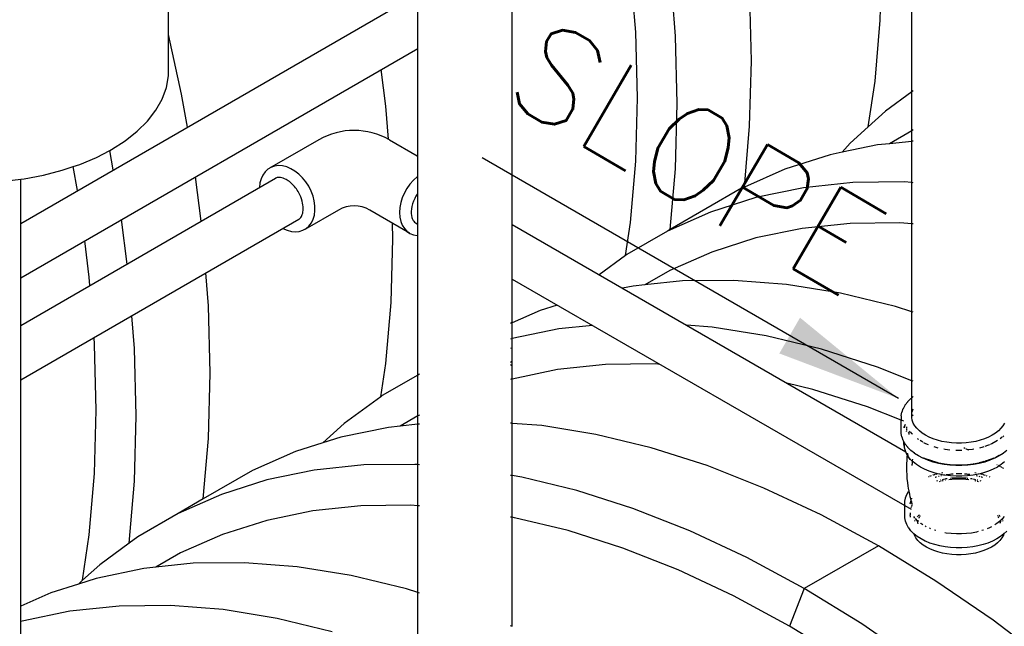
# Model space of a CAD drawing. Extents: x -17300 to -11339, y 1971 to 5059.
# Tile 41 of 81: x -13593 to -13500, y 2989 to 3047. Entities that reach past the tile are written whole.
import ezdxf

# ---------------------------------------------------------------- set-up
doc = ezdxf.new("R2010")
doc.units = 0
doc.header["$MEASUREMENT"] = 0
doc.layers.get('0').update_dxf_attribs({"linetype": 'CONTINUOUS'})
for name, color, linetype in [('PIPING-VENT-ISO', 3, 'CONTINUOUS'), ('TANK-SLOPE', 2, 'CONTINUOUS'), ('TEXT', 3, 'CONTINUOUS')]:
    doc.layers.add(name, color=color, linetype=linetype)
doc.styles.add('SIMPLEX', font='simplex')
doc.dimstyles.new('DIM96', dxfattribs={"dimscale": 96, "dimtxt": 0.125, "dimasz": 0.125, "dimexe": 0.0625, "dimexo": 0.0625, "dimgap": 0.0625, "dimtad": 1, "dimdec": 4, "dimzin": 3, "dimdsep": 46, "dimlunit": 4, "dimtxsty": 'SIMPLEX', "dimcen": 0, "dimdle": 0.0625, "dimclrd": 3, "dimclre": 3, "dimclrt": 3, "dimadec": 0, "dimazin": 0, "dimtfac": 1, "dimtdec": 4, "dimtmove": 2, "dimatfit": 3, "dimfxl": 1, "dimfrac": 2, "dimtolj": 1, "dimtzin": 0, "dimarcsym": 0})

# ---------------------------------------------------------------- blocks, each defined once
blk = doc.blocks.new('5-6 TANKS')
for p, q in [((79.353, 2.141), (79.353, 15.907)), ((43.9, 4.871), (43.9, 9.87)), ((55.797, 4.173), (55.797, 8.8)), ((60.291, -8.877), (60.291, 8.8)), ((77.85, 5.568), (77.934, 8.596)), ((66.183, 4.984), (65.932, 8.193)), ((68.081, 4.792), (67.823, 8.091)), ((71.702, 3.621), (71.616, 6.833)), ((77.599, 2.649), (77.85, 5.568)), ((44.523, 2.037), (43.9, 4.871)), ((43.9, 2.906), (43.9, 4.871)), ((66.266, 1.86), (66.183, 4.984)), ((68.167, 1.579), (68.081, 4.792)), ((55.797, -11.373), (55.797, 4.173)), ((71.616, 0.508), (71.702, 3.621)), ((43.798, 2.347), (43.9, 2.906)), ((54.265, 1.457), (54.043, 3.201)), ((77.275, 0.473), (77.599, 2.649)), ((43.595, 1.796), (43.798, 2.347)), ((44.798, 0.457), (44.523, 2.037)), ((79.353, 2.141), (78.094, 1.219)), ((79.353, 0.28), (79.353, 2.141)), ((79.426, 2.195), (79.377, 2.159)), ((43.294, 1.261), (43.595, 1.796)), ((54.388, -0.123), (54.265, 1.457)), ((66.183, -1.168), (66.266, 1.86)), ((68.081, -1.534), (68.167, 1.579)), ((42.898, 0.747), (43.294, 1.261)), ((78.094, 1.219), (77.275, 0.473)), ((42.411, 0.26), (42.898, 0.747)), ((71.366, -2.401), (71.616, 0.508)), ((77.275, 0.473), (76.414, -0.311)), ((41.838, -0.195), (42.411, 0.26)), ((79.353, 0.28), (78.291, -0.333)), ((79.353, -0.221), (79.353, 0.28)), ((79.426, 0.322), (79.377, 0.294)), ((41.186, -0.613), (41.838, -0.195)), ((76.414, -0.311), (76.027, -0.745)), ((77.724, -0.393), (76.027, -0.745)), ((78.291, -0.333), (77.724, -0.393)), ((79.353, -0.221), (78.291, -0.333)), ((79.353, -2.187), (79.353, -0.221)), ((79.426, -0.214), (79.377, -0.219)), ((40.462, -0.989), (41.101, -0.657)), ((41.101, -0.657), (41.186, -0.613)), ((41.262, -1.585), (41.101, -0.657)), ((75.458, -0.863), (73.293, -1.553)), ((76.027, -0.745), (75.458, -0.863)), ((39.357, -1.426), (39.674, -1.32)), ((39.674, -1.32), (40.462, -0.989)), ((65.932, -4.087), (66.183, -1.168)), ((37.013, -2.004), (37.94, -1.83)), ((37.94, -1.83), (38.83, -1.601)), ((38.83, -1.601), (39.357, -1.426)), ((39.556, -2.571), (39.357, -1.426)), ((67.832, -4.424), (68.081, -1.534)), ((73.293, -1.553), (71.366, -2.401)), ((36.06, -2.121), (36.85, -2.024)), ((36.85, -2.024), (37.013, -2.004)), ((36.85, -22.396), (36.85, -2.024)), ((45.455, -4.033), (45.186, -1.914)), ((76.547, -2.186), (74.189, -2.435)), ((78.989, -2.159), (76.547, -2.186)), ((79.353, -2.187), (78.989, -2.159)), ((79.353, -4.151), (79.353, -2.187)), ((79.426, -2.193), (79.377, -2.189)), ((71.237, -2.458), (67.832, -4.424)), ((71.366, -2.401), (71.237, -2.458)), ((74.189, -2.435), (71.922, -2.905)), ((71.922, -2.905), (69.757, -3.594)), ((69.757, -3.594), (67.702, -4.5)), ((41.92, -6.075), (41.651, -3.956)), ((54.599, -4.876), (54.579, -4.124)), ((65.696, -5.668), (65.932, -4.087)), ((76.415, -4.133), (74.121, -4.375)), ((78.79, -4.107), (76.415, -4.133)), ((79.353, -4.151), (78.79, -4.107)), ((79.353, -8.348), (79.353, -4.151)), ((79.426, -4.156), (79.377, -4.153)), ((67.702, -4.5), (65.764, -5.618)), ((67.832, -4.424), (67.702, -4.5)), ((74.121, -4.375), (71.917, -4.832)), ((40.122, -6.708), (39.901, -4.967)), ((54.515, -7.904), (54.599, -4.876)), ((71.917, -4.832), (69.811, -5.503)), ((65.764, -5.618), (65.696, -5.668)), ((69.811, -5.503), (67.811, -6.384)), ((65.696, -5.668), (64.441, -6.587)), ((45.807, -8.068), (45.684, -6.496)), ((67.811, -6.384), (66.624, -7.07)), ((40.153, -7.095), (40.122, -6.708)), ((68.416, -6.88), (66.624, -7.07)), ((70.857, -6.854), (68.416, -6.88)), ((73.372, -7.049), (70.857, -6.854)), ((66.057, -7.129), (65.559, -7.233)), ((66.624, -7.07), (66.057, -7.129)), ((75.95, -7.466), (73.372, -7.049)), ((78.582, -8.102), (75.95, -7.466)), ((54.265, -10.823), (54.515, -7.904)), ((45.893, -11.28), (45.807, -8.068)), ((61.625, -8.289), (60.291, -8.877)), ((62.439, -8.03), (61.625, -8.289)), ((79.353, -8.348), (78.582, -8.102)), ((79.353, -11.641), (79.353, -8.348)), ((79.426, -8.372), (79.377, -8.356)), ((42.271, -10.109), (42.148, -8.538)), ((60.267, -8.887), (60.218, -8.909)), ((60.291, -9.633), (60.291, -8.877)), ((62.522, -9.171), (60.291, -9.633)), ((64.123, -9.002), (62.522, -9.171)), ((69.837, -9.09), (68.611, -8.995)), ((72.415, -9.507), (69.837, -9.09)), ((40.373, -9.917), (40.347, -9.579)), ((60.255, -9.641), (60.218, -9.653)), ((60.267, -9.638), (60.255, -9.641)), ((60.291, -11.56), (60.291, -9.633)), ((75.046, -10.143), (72.415, -9.507)), ((40.457, -13.041), (40.373, -9.917)), ((42.357, -13.322), (42.271, -10.109)), ((60.218, -10.073), (60.254, -10.084)), ((77.721, -10.997), (75.046, -10.143)), ((60.252, -10.748), (60.218, -10.768)), ((54.029, -12.404), (54.265, -10.823)), ((60.251, -10.865), (60.218, -10.911)), ((62.454, -11.111), (60.291, -11.56)), ((64.748, -10.869), (62.454, -11.111)), ((67.123, -10.843), (64.748, -10.869)), ((67.342, -10.86), (67.123, -10.843)), ((79.353, -11.641), (77.721, -10.997)), ((45.807, -14.393), (45.893, -11.28)), ((55.797, -11.373), (54.097, -12.354)), ((55.871, -11.33), (55.797, -11.373)), ((55.797, -13.32), (55.797, -11.373)), ((60.249, -11.568), (60.218, -11.579)), ((60.267, -11.565), (60.249, -11.568)), ((60.291, -13.675), (60.291, -11.56)), ((79.353, -12.46), (79.353, -11.641)), ((79.426, -11.67), (79.377, -11.651)), ((74.636, -12.057), (73.397, -11.758)), ((77.237, -12.888), (74.636, -12.057)), ((54.029, -12.404), (52.285, -13.682)), ((54.097, -12.354), (54.029, -12.404)), ((79.044, -12.795), (79.161, -12.643)), ((79.161, -12.643), (79.167, -12.637)), ((79.167, -12.637), (79.31, -12.494)), ((79.31, -12.494), (79.353, -12.46)), ((79.353, -13.391), (79.353, -12.46)), ((79.377, -12.44), (79.426, -12.401)), ((40.373, -16.069), (40.457, -13.041)), ((78.853, -13.525), (77.237, -12.888)), ((78.854, -13.306), (78.884, -13.141)), ((78.884, -13.141), (78.887, -13.131)), ((78.887, -13.131), (78.947, -12.969)), ((78.947, -12.969), (78.95, -12.96)), ((78.95, -12.96), (79.039, -12.802)), ((79.039, -12.802), (79.044, -12.795)), ((79.377, -13.119), (79.426, -12.986)), ((42.271, -16.435), (42.357, -13.322)), ((55.797, -13.32), (54.956, -13.806)), ((55.871, -13.278), (55.797, -13.32)), ((55.797, -13.717), (55.797, -13.32)), ((78.853, -13.316), (78.854, -13.306)), ((78.853, -13.316), (78.853, -13.525)), ((78.853, -14.146), (78.853, -13.525)), ((78.865, -13.53), (78.862, -13.529)), ((78.875, -13.534), (78.869, -13.532)), ((78.892, -13.541), (78.883, -13.537)), ((78.981, -13.576), (78.902, -13.545)), ((79.377, -13.526), (79.353, -13.391)), ((79.377, -13.3), (79.426, -13.262)), ((79.377, -13.313), (79.426, -13.264)), ((79.377, -13.3), (79.377, -13.301)), ((79.426, -13.659), (79.377, -13.526)), ((79.426, -13.262), (79.426, -13.261)), ((52.285, -13.682), (51.268, -14.608)), ((54.39, -13.865), (52.123, -14.335)), ((54.956, -13.806), (54.39, -13.865)), ((55.797, -13.717), (54.956, -13.806)), ((55.871, -13.709), (55.797, -13.717)), ((55.797, -15.642), (55.797, -13.717)), ((60.267, -13.673), (60.218, -13.669)), ((61.705, -13.785), (60.291, -13.675)), ((60.291, -16.169), (60.291, -13.675)), ((64.283, -14.202), (61.705, -13.785)), ((78.983, -13.881), (78.993, -13.855)), ((78.993, -13.856), (78.984, -13.882)), ((78.997, -13.843), (79.007, -13.817)), ((79.007, -13.818), (78.998, -13.845)), ((79.012, -13.803), (79.023, -13.773)), ((79.024, -13.774), (79.013, -13.804)), ((79.028, -13.758), (79.034, -13.742)), ((79.035, -13.742), (79.029, -13.759)), ((79.034, -13.742), (79.04, -13.731)), ((79.041, -13.732), (79.035, -13.742)), ((79.104, -13.844), (79.104, -13.889)), ((79.104, -13.928), (79.104, -13.987)), ((79.104, -14.022), (79.104, -14.048)), ((79.107, -14.065), (79.104, -14.048)), ((79.105, -13.89), (79.111, -13.857)), ((79.218, -14.103), (79.24, -14.073)), ((79.247, -14.064), (79.261, -14.047)), ((79.373, -14.183), (79.293, -14.079)), ((79.499, -13.788), (79.426, -13.659)), ((79.595, -13.912), (79.499, -13.788)), ((79.713, -14.03), (79.595, -13.912)), ((79.851, -14.14), (79.713, -14.03)), ((83.487, -14.03), (83.348, -14.14)), ((83.604, -13.912), (83.487, -14.03)), ((83.7, -13.788), (83.604, -13.912)), ((83.773, -13.659), (83.7, -13.788)), ((45.558, -17.284), (45.807, -14.393)), ((52.123, -14.335), (51.268, -14.608)), ((66.915, -14.838), (64.283, -14.202)), ((78.854, -14.156), (78.853, -14.146)), ((78.884, -14.321), (78.854, -14.156)), ((78.887, -14.331), (78.884, -14.321)), ((78.947, -14.493), (78.887, -14.331)), ((78.95, -14.502), (78.947, -14.493)), ((78.978, -14.552), (78.95, -14.502)), ((78.978, -14.552), (78.978, -14.536)), ((78.978, -14.63), (78.978, -14.552)), ((79.007, -14.602), (78.978, -14.552)), ((79.18, -14.151), (79.21, -14.112)), ((79.229, -14.114), (79.229, -14.092)), ((79.229, -14.199), (79.229, -14.13)), ((79.385, -14.195), (79.373, -14.183)), ((79.657, -14.436), (79.628, -14.412)), ((79.679, -14.449), (79.657, -14.436)), ((79.833, -14.548), (79.758, -14.5)), ((79.883, -14.574), (79.833, -14.548)), ((80.009, -14.241), (79.851, -14.14)), ((80.184, -14.332), (80.009, -14.241)), ((80.374, -14.412), (80.184, -14.332)), ((80.578, -14.48), (80.374, -14.412)), ((80.793, -14.535), (80.578, -14.48)), ((81.017, -14.577), (80.793, -14.535)), ((82.406, -14.535), (82.182, -14.577)), ((82.621, -14.48), (82.406, -14.535)), ((82.825, -14.412), (82.621, -14.48)), ((83.016, -14.332), (82.825, -14.412)), ((83.191, -14.241), (83.016, -14.332)), ((83.367, -14.548), (83.173, -14.649)), ((83.348, -14.14), (83.191, -14.241)), ((83.442, -14.5), (83.367, -14.548)), ((83.665, -14.338), (83.571, -14.412)), ((83.743, -14.266), (83.697, -14.312)), ((49.958, -15.025), (47.903, -15.93)), ((51.268, -14.608), (49.958, -15.025)), ((69.589, -15.692), (66.915, -14.838)), ((78.979, -14.655), (78.978, -14.63)), ((78.981, -14.68), (78.979, -14.655)), ((78.985, -14.705), (78.981, -14.68)), ((79.013, -14.862), (78.985, -14.705)), ((79.007, -14.602), (79.003, -14.621)), ((79.003, -14.778), (79.003, -14.621)), ((79.007, -14.802), (79.003, -14.778)), ((79.007, -14.602), (79.007, -14.599)), ((79.039, -14.659), (79.007, -14.602)), ((79.031, -14.935), (79.011, -14.821)), ((79.018, -14.887), (79.013, -14.862)), ((79.024, -14.911), (79.018, -14.887)), ((79.031, -14.935), (79.024, -14.911)), ((79.088, -15.088), (79.031, -14.935)), ((79.044, -14.667), (79.039, -14.659)), ((79.161, -14.818), (79.044, -14.667)), ((79.167, -14.825), (79.161, -14.818)), ((79.31, -14.968), (79.167, -14.825)), ((79.478, -15.101), (79.31, -14.968)), ((80.027, -14.649), (79.928, -14.598)), ((80.147, -14.699), (80.027, -14.649)), ((80.465, -14.813), (80.416, -14.797)), ((80.616, -14.852), (80.465, -14.813)), ((80.953, -14.921), (80.889, -14.909)), ((81.17, -14.948), (80.953, -14.921)), ((81.248, -14.606), (81.017, -14.577)), ((81.482, -14.62), (81.248, -14.606)), ((81.469, -14.968), (81.456, -14.968)), ((81.731, -14.968), (81.469, -14.968)), ((81.717, -14.62), (81.482, -14.62)), ((81.952, -14.606), (81.717, -14.62)), ((81.744, -14.968), (81.731, -14.968)), ((81.889, -14.872), (81.838, -14.848)), ((82.023, -14.934), (81.931, -14.891)), ((82.182, -14.577), (81.952, -14.606)), ((82.047, -14.946), (82.029, -14.937)), ((82.047, -14.946), (82.029, -14.948)), ((82.247, -14.921), (82.047, -14.946)), ((82.08, -14.961), (82.047, -14.946)), ((82.31, -14.909), (82.247, -14.921)), ((82.734, -14.813), (82.583, -14.852)), ((82.783, -14.797), (82.734, -14.813)), ((82.961, -14.738), (82.844, -14.777)), ((83.053, -14.699), (82.961, -14.738)), ((83.173, -14.649), (83.09, -14.684)), ((83.89, -14.968), (83.722, -15.101)), ((79.097, -15.111), (79.088, -15.088)), ((79.144, -15.188), (79.088, -15.088)), ((79.106, -15.133), (79.097, -15.111)), ((79.118, -15.155), (79.106, -15.133)), ((79.143, -15.2), (79.118, -15.155)), ((79.12, -15.614), (79.126, -15.43)), ((79.126, -15.43), (79.138, -15.247)), ((79.138, -15.247), (79.143, -15.2)), ((79.143, -15.2), (79.144, -15.188)), ((79.201, -15.303), (79.143, -15.2)), ((79.144, -15.188), (79.146, -15.168)), ((79.172, -15.238), (79.144, -15.188)), ((79.148, -15.155), (79.151, -15.129)), ((79.151, -15.121), (79.154, -15.099)), ((79.156, -15.108), (79.155, -15.102)), ((79.159, -15.13), (79.156, -15.108)), ((79.16, -15.128), (79.156, -15.108)), ((79.16, -15.128), (79.16, -15.108)), ((79.16, -15.132), (79.16, -15.128)), ((79.161, -15.133), (79.16, -15.132)), ((79.16, -15.16), (79.16, -15.154)), ((79.173, -15.205), (79.165, -15.18)), ((79.174, -15.205), (79.165, -15.18)), ((79.174, -15.205), (79.167, -15.163)), ((79.199, -15.273), (79.172, -15.238)), ((79.179, -15.23), (79.173, -15.205)), ((79.199, -15.273), (79.174, -15.205)), ((79.179, -15.23), (79.174, -15.205)), ((79.283, -15.381), (79.199, -15.273)), ((79.213, -15.323), (79.201, -15.303)), ((79.21, -15.302), (79.204, -15.291)), ((79.209, -15.297), (79.207, -15.295)), ((79.268, -15.401), (79.209, -15.297)), ((79.219, -15.326), (79.209, -15.297)), ((79.219, -15.326), (79.21, -15.302)), ((79.226, -15.342), (79.213, -15.323)), ((79.24, -15.361), (79.226, -15.342)), ((79.254, -15.381), (79.24, -15.361)), ((79.268, -15.401), (79.254, -15.381)), ((79.375, -15.473), (79.283, -15.381)), ((79.375, -15.473), (79.373, -15.527)), ((79.376, -15.458), (79.375, -15.473)), ((79.419, -15.517), (79.375, -15.473)), ((79.38, -15.382), (79.376, -15.441)), ((79.484, -15.106), (79.478, -15.101)), ((79.675, -15.228), (79.484, -15.106)), ((79.886, -15.338), (79.675, -15.228)), ((79.892, -15.341), (79.886, -15.338)), ((80.122, -15.437), (79.892, -15.341)), ((79.928, -15.331), (79.925, -15.329)), ((80.102, -15.403), (79.928, -15.331)), ((80.164, -15.421), (80.102, -15.395)), ((80.102, -15.403), (80.153, -15.425)), ((80.368, -15.519), (80.122, -15.437)), ((80.394, -15.506), (80.153, -15.425)), ((80.351, -15.484), (80.164, -15.421)), ((80.403, -15.501), (80.394, -15.498)), ((82.805, -15.498), (82.797, -15.501)), ((83.016, -15.435), (82.806, -15.506)), ((83.077, -15.437), (82.832, -15.519)), ((83.007, -15.431), (82.848, -15.484)), ((83.007, -15.431), (83, -15.427)), ((83.036, -15.421), (83.007, -15.431)), ((83.016, -15.435), (83.007, -15.431)), ((83.046, -15.425), (83.016, -15.435)), ((83.02, -15.438), (83.016, -15.435)), ((83.097, -15.395), (83.036, -15.421)), ((83.046, -15.425), (83.097, -15.403)), ((83.307, -15.341), (83.077, -15.437)), ((83.271, -15.331), (83.097, -15.403)), ((83.274, -15.329), (83.271, -15.331)), ((83.307, -15.341), (83.313, -15.338)), ((83.525, -15.228), (83.313, -15.338)), ((83.33, -15.3), (83.477, -15.223)), ((83.478, -15.224), (83.477, -15.223)), ((83.501, -15.208), (83.478, -15.224)), ((83.509, -15.203), (83.501, -15.208)), ((83.716, -15.106), (83.525, -15.228)), ((83.716, -15.106), (83.722, -15.101)), ((47.903, -15.93), (45.558, -17.284)), ((50.854, -15.907), (48.588, -16.377)), ((53.213, -15.658), (50.854, -15.907)), ((55.655, -15.631), (53.213, -15.658)), ((55.797, -15.642), (55.655, -15.631)), ((55.871, -15.648), (55.797, -15.642)), ((55.797, -17.606), (55.797, -15.642)), ((72.295, -16.76), (69.589, -15.692)), ((79.12, -15.764), (79.12, -15.614)), ((79.12, -15.798), (79.12, -15.764)), ((79.12, -15.948), (79.12, -15.798)), ((79.127, -16.131), (79.12, -15.948)), ((79.371, -15.611), (79.37, -15.628)), ((79.37, -15.684), (79.37, -15.628)), ((79.373, -15.531), (79.371, -15.593)), ((79.579, -15.644), (79.419, -15.517)), ((79.761, -15.761), (79.579, -15.644)), ((79.963, -15.866), (79.761, -15.761)), ((80.184, -15.959), (79.963, -15.866)), ((80.419, -16.037), (80.184, -15.959)), ((80.627, -15.586), (80.368, -15.519)), ((80.615, -15.563), (80.394, -15.506)), ((80.615, -15.555), (80.403, -15.501)), ((80.633, -15.566), (80.621, -15.564)), ((80.897, -15.637), (80.627, -15.586)), ((80.633, -15.566), (80.648, -15.571)), ((80.912, -15.621), (80.648, -15.571)), ((80.917, -15.615), (80.888, -15.609)), ((81.175, -15.671), (80.897, -15.637)), ((81.17, -15.652), (80.912, -15.621)), ((81.187, -15.648), (80.917, -15.615)), ((81.458, -15.688), (81.175, -15.671)), ((81.462, -15.665), (81.187, -15.648)), ((81.742, -15.688), (81.458, -15.688)), ((81.738, -15.665), (81.462, -15.665)), ((82.012, -15.648), (81.738, -15.665)), ((82.024, -15.671), (81.742, -15.688)), ((82.282, -15.615), (82.012, -15.648)), ((82.302, -15.637), (82.024, -15.671)), ((82.287, -15.621), (82.029, -15.652)), ((82.311, -15.609), (82.282, -15.615)), ((82.552, -15.571), (82.287, -15.621)), ((82.572, -15.586), (82.302, -15.637)), ((82.552, -15.571), (82.567, -15.566)), ((82.578, -15.564), (82.567, -15.566)), ((82.832, -15.519), (82.572, -15.586)), ((82.806, -15.506), (82.584, -15.563)), ((82.797, -15.501), (82.585, -15.555)), ((83.016, -15.959), (82.78, -16.037)), ((83.236, -15.866), (83.016, -15.959)), ((83.438, -15.761), (83.236, -15.866)), ((83.431, -15.66), (83.407, -15.647)), ((83.521, -15.709), (83.438, -15.761)), ((83.454, -15.672), (83.453, -15.672)), ((83.521, -15.709), (83.489, -15.691)), ((83.62, -15.644), (83.521, -15.709)), ((83.547, -15.723), (83.535, -15.716)), ((83.569, -15.734), (83.559, -15.729)), ((83.588, -15.745), (83.583, -15.742)), ((83.639, -15.772), (83.595, -15.749)), ((83.78, -15.517), (83.62, -15.644)), ((83.682, -15.796), (83.655, -15.781)), ((83.734, -15.824), (83.698, -15.804)), ((40.122, -18.988), (40.373, -16.069)), ((42.017, -19.392), (42.271, -16.435)), ((48.588, -16.377), (46.423, -17.066)), ((60.267, -16.165), (60.218, -16.157)), ((60.748, -16.243), (60.291, -16.169)), ((60.291, -18.155), (60.291, -16.169)), ((63.379, -16.879), (60.748, -16.243)), ((79.14, -16.315), (79.127, -16.131)), ((79.159, -16.497), (79.14, -16.315)), ((80.149, -16.218), (80.179, -16.206)), ((80.208, -16.194), (80.216, -16.19)), ((80.216, -16.19), (80.237, -16.183)), ((80.265, -16.174), (80.296, -16.164)), ((80.349, -16.146), (80.372, -16.138)), ((80.393, -16.131), (80.441, -16.115)), ((80.58, -16.079), (80.419, -16.037)), ((80.451, -16.112), (80.48, -16.105)), ((80.472, -16.243), (80.483, -16.239)), ((80.505, -16.232), (80.537, -16.221)), ((80.511, -16.097), (80.545, -16.088)), ((80.548, -16.411), (80.602, -16.397)), ((80.58, -16.079), (80.581, -16.079)), ((80.668, -16.101), (80.581, -16.079)), ((80.627, -16.196), (80.652, -16.19)), ((80.66, -16.059), (80.663, -16.058)), ((80.871, -16.14), (80.668, -16.101)), ((80.672, -16.443), (80.724, -16.429)), ((80.702, -16.372), (80.723, -16.366)), ((80.739, -16.167), (80.776, -16.158)), ((80.773, -16.035), (80.837, -16.023)), ((80.785, -16.414), (80.829, -16.402)), ((80.813, -16.346), (80.925, -16.325)), ((80.829, -16.402), (80.844, -16.4)), ((80.871, -16.14), (80.872, -16.14)), ((80.927, -16.15), (80.872, -16.14)), ((81.193, -16.182), (80.927, -16.15)), ((80.96, -16.319), (80.997, -16.312)), ((80.965, -16.377), (80.971, -16.376)), ((80.993, -16.117), (81.008, -16.114)), ((80.997, -16.312), (81.048, -16.305)), ((81.008, -16.114), (81.173, -16.094)), ((81.125, -16.352), (81.263, -16.335)), ((81.177, -16.29), (81.205, -16.286)), ((81.189, -16.092), (81.242, -16.085)), ((81.464, -16.199), (81.193, -16.182)), ((81.242, -16.085), (81.326, -16.08)), ((81.244, -16.282), (81.478, -16.268)), ((81.263, -16.335), (81.487, -16.322)), ((81.462, -16.072), (81.48, -16.071)), ((81.736, -16.199), (81.464, -16.199)), ((81.478, -16.268), (81.722, -16.268)), ((81.48, -16.071), (81.719, -16.071)), ((81.487, -16.322), (81.712, -16.322)), ((81.712, -16.322), (81.936, -16.335)), ((81.719, -16.071), (81.737, -16.072)), ((81.722, -16.268), (81.956, -16.282)), ((82.006, -16.182), (81.736, -16.199)), ((81.874, -16.08), (81.957, -16.085)), ((81.936, -16.335), (82.074, -16.352)), ((81.957, -16.085), (82.01, -16.092)), ((81.994, -16.286), (82.023, -16.29)), ((82.273, -16.15), (82.006, -16.182)), ((82.027, -16.094), (82.12, -16.105)), ((82.151, -16.305), (82.202, -16.312)), ((82.202, -16.312), (82.239, -16.319)), ((82.228, -16.376), (82.234, -16.377)), ((82.532, -16.101), (82.273, -16.15)), ((82.274, -16.325), (82.387, -16.346)), ((82.355, -16.4), (82.37, -16.402)), ((82.362, -16.023), (82.426, -16.035)), ((82.37, -16.402), (82.415, -16.414)), ((82.423, -16.158), (82.494, -16.176)), ((82.475, -16.429), (82.528, -16.443)), ((82.476, -16.366), (82.497, -16.372)), ((82.618, -16.079), (82.532, -16.101)), ((82.537, -16.058), (82.54, -16.059)), ((82.548, -16.19), (82.601, -16.203)), ((82.598, -16.397), (82.651, -16.411)), ((82.618, -16.079), (82.62, -16.079)), ((82.78, -16.037), (82.62, -16.079)), ((82.654, -16.088), (82.688, -16.097)), ((82.662, -16.221), (82.694, -16.232)), ((82.717, -16.239), (82.727, -16.243)), ((82.719, -16.105), (82.748, -16.112)), ((82.758, -16.115), (82.77, -16.119)), ((82.788, -16.125), (82.806, -16.131)), ((82.827, -16.138), (82.85, -16.146)), ((82.904, -16.164), (82.934, -16.174)), ((83.05, -16.218), (83.082, -16.232)), ((66.053, -17.733), (63.379, -16.879)), ((75.023, -18.037), (72.295, -16.76)), ((79.185, -16.679), (79.159, -16.497)), ((79.218, -16.86), (79.185, -16.679)), ((79.205, -16.913), (79.223, -16.888)), ((79.223, -16.888), (79.218, -16.86)), ((79.244, -17.004), (79.223, -16.888)), ((46.423, -17.066), (44.367, -17.972)), ((45.558, -17.284), (44.367, -17.972)), ((79.026, -17.394), (79.054, -17.239)), ((79.054, -17.239), (79.056, -17.229)), ((79.056, -17.229), (79.113, -17.077)), ((79.113, -17.077), (79.116, -17.068)), ((79.116, -17.068), (79.199, -16.921)), ((79.199, -16.921), (79.205, -16.913)), ((79.255, -17.058), (79.244, -17.004)), ((79.282, -17.181), (79.255, -17.058)), ((79.323, -17.341), (79.282, -17.181)), ((79.301, -17.399), (79.323, -17.341)), ((79.323, -17.341), (79.332, -17.315)), ((79.327, -17.357), (79.323, -17.341)), ((79.377, -17.532), (79.327, -17.357)), ((79.348, -17.272), (79.352, -17.262)), ((79.352, -17.262), (79.353, -17.261)), ((79.353, -17.266), (79.352, -17.262)), ((79.352, -17.271), (79.353, -17.266)), ((79.353, -17.281), (79.352, -17.271)), ((79.353, -17.261), (79.354, -17.257)), ((79.354, -17.257), (79.356, -17.251)), ((79.354, -17.257), (79.357, -17.253)), ((53.081, -17.605), (50.787, -17.847)), ((55.455, -17.579), (53.081, -17.605)), ((55.797, -17.606), (55.455, -17.579)), ((55.871, -17.611), (55.797, -17.606)), ((55.797, -21.75), (55.797, -17.606)), ((68.76, -18.801), (66.053, -17.733)), ((79.025, -17.404), (79.026, -17.394)), ((79.025, -18.172), (79.025, -17.404)), ((79.279, -17.519), (79.301, -17.399)), ((79.319, -17.709), (79.332, -17.674)), ((79.338, -17.656), (79.351, -17.622)), ((79.377, -17.532), (79.354, -17.402)), ((79.358, -17.609), (79.392, -17.547)), ((44.367, -17.972), (42.429, -19.09)), ((48.582, -18.305), (46.476, -18.975)), ((50.787, -17.847), (48.582, -18.305)), ((60.267, -18.151), (60.218, -18.144)), ((60.409, -18.175), (60.291, -18.155)), ((60.291, -23.363), (60.291, -18.155)), ((62.969, -18.794), (60.409, -18.175)), ((77.762, -19.519), (75.023, -18.037)), ((79.026, -18.182), (79.025, -18.172)), ((79.054, -18.337), (79.026, -18.182)), ((79.276, -17.95), (79.276, -18.01)), ((79.276, -18.029), (79.276, -18.038)), ((79.29, -18.117), (79.276, -18.038)), ((79.296, -18.149), (79.293, -18.134)), ((79.504, -18.192), (79.447, -18.117)), ((79.498, -18.318), (79.515, -18.288)), ((79.527, -18.267), (79.544, -18.237)), ((79.544, -18.237), (79.531, -18.224)), ((79.544, -18.237), (79.545, -18.235)), ((79.614, -18.308), (79.544, -18.237)), ((79.55, -18.226), (79.556, -18.218)), ((79.611, -18.288), (79.614, -18.308)), ((79.614, -18.308), (79.617, -18.339)), ((79.648, -18.341), (79.614, -18.308)), ((79.621, -18.341), (79.614, -18.308)), ((79.623, -18.131), (79.643, -18.106)), ((79.643, -18.106), (79.652, -18.096)), ((79.655, -18.322), (79.656, -18.315)), ((79.657, -18.311), (79.659, -18.3)), ((79.661, -18.087), (79.694, -18.055)), ((79.698, -18.193), (79.702, -18.183)), ((79.701, -18.048), (79.713, -18.036)), ((79.702, -18.183), (79.712, -18.163)), ((79.718, -18.153), (79.737, -18.121)), ((79.748, -18.1), (79.762, -18.075)), ((83.437, -18.075), (83.446, -18.091)), ((83.457, -18.11), (83.475, -18.142)), ((83.481, -18.153), (83.498, -18.183)), ((83.487, -18.036), (83.492, -18.041)), ((83.499, -18.048), (83.53, -18.079)), ((83.538, -18.087), (83.557, -18.106)), ((83.543, -18.311), (83.544, -18.315)), ((83.557, -18.106), (83.57, -18.123)), ((83.585, -18.308), (83.562, -18.331)), ((83.585, -18.308), (83.582, -18.323)), ((83.585, -18.308), (83.584, -18.322)), ((83.656, -18.237), (83.585, -18.308)), ((83.591, -18.273), (83.585, -18.308)), ((83.649, -18.226), (83.65, -18.227)), ((83.65, -18.227), (83.656, -18.237)), ((83.673, -18.22), (83.656, -18.237)), ((83.656, -18.237), (83.666, -18.256)), ((83.752, -18.117), (83.673, -18.22)), ((83.679, -18.278), (83.69, -18.299)), ((79.056, -18.346), (79.054, -18.337)), ((79.113, -18.499), (79.056, -18.346)), ((79.116, -18.508), (79.113, -18.499)), ((79.199, -18.655), (79.116, -18.508)), ((79.205, -18.663), (79.199, -18.655)), ((79.314, -18.805), (79.205, -18.663)), ((79.489, -18.334), (79.493, -18.326)), ((79.619, -18.353), (79.619, -18.359)), ((79.62, -18.36), (79.619, -18.359)), ((79.624, -18.373), (79.62, -18.36)), ((79.62, -18.36), (79.621, -18.371)), ((79.627, -18.375), (79.622, -18.348)), ((79.622, -18.386), (79.625, -18.414)), ((79.626, -18.427), (79.627, -18.439)), ((79.63, -18.391), (79.63, -18.392)), ((79.638, -18.411), (79.631, -18.392)), ((79.637, -18.417), (79.638, -18.411)), ((79.637, -18.422), (79.637, -18.417)), ((79.637, -18.445), (79.637, -18.434)), ((79.638, -18.411), (79.641, -18.398)), ((79.644, -18.427), (79.638, -18.411)), ((79.643, -18.385), (79.648, -18.359)), ((79.652, -18.454), (79.647, -18.447)), ((79.651, -18.344), (79.648, -18.341)), ((79.65, -18.346), (79.651, -18.344)), ((79.655, -18.456), (79.65, -18.442)), ((79.651, -18.344), (79.652, -18.334)), ((79.67, -18.359), (79.651, -18.344)), ((79.791, -18.455), (79.764, -18.434)), ((79.882, -18.513), (79.791, -18.455)), ((80.04, -18.604), (79.991, -18.579)), ((80.244, -18.7), (80.203, -18.683)), ((80.499, -18.792), (80.433, -18.77)), ((82.766, -18.77), (82.701, -18.792)), ((83.064, -18.654), (82.955, -18.7)), ((83.16, -18.604), (83.064, -18.654)), ((83.408, -18.455), (83.318, -18.513)), ((83.529, -18.359), (83.408, -18.455)), ((83.545, -18.322), (83.547, -18.334)), ((83.549, -18.346), (83.556, -18.385)), ((83.555, -18.427), (83.55, -18.442)), ((83.559, -18.398), (83.561, -18.41)), ((83.568, -18.392), (83.561, -18.41)), ((83.562, -18.422), (83.562, -18.434)), ((83.57, -18.391), (83.569, -18.392)), ((83.577, -18.348), (83.573, -18.375)), ((83.574, -18.414), (83.573, -18.427)), ((83.58, -18.36), (83.576, -18.373)), ((83.577, -18.386), (83.576, -18.401)), ((83.58, -18.36), (83.579, -18.371)), ((83.581, -18.353), (83.58, -18.359)), ((83.58, -18.359), (83.58, -18.36)), ((83.701, -18.318), (83.71, -18.334)), ((39.798, -21.164), (40.122, -18.988)), ((42.429, -19.09), (42.017, -19.392)), ((46.476, -18.975), (44.477, -19.856)), ((65.57, -19.624), (62.969, -18.794)), ((71.488, -20.078), (68.76, -18.801)), ((79.32, -18.811), (79.314, -18.805)), ((79.454, -18.945), (79.32, -18.811)), ((79.449, -18.931), (79.446, -18.92)), ((79.454, -18.945), (79.452, -18.939)), ((79.455, -18.946), (79.454, -18.945)), ((79.611, -19.07), (79.455, -18.946)), ((79.478, -19.009), (79.455, -18.946)), ((79.549, -19.136), (79.478, -19.009)), ((79.643, -19.257), (79.549, -19.136)), ((79.617, -19.075), (79.611, -19.07)), ((79.796, -19.19), (79.617, -19.075)), ((79.995, -19.293), (79.796, -19.19)), ((80.997, -18.908), (80.933, -18.896)), ((81.236, -18.937), (80.997, -18.908)), ((81.478, -18.951), (81.236, -18.937)), ((81.722, -18.951), (81.478, -18.951)), ((81.964, -18.937), (81.722, -18.951)), ((82.202, -18.908), (81.964, -18.937)), ((82.434, -18.864), (82.202, -18.908)), ((82.521, -18.842), (82.434, -18.864)), ((83.403, -19.19), (83.205, -19.293)), ((83.582, -19.075), (83.403, -19.19)), ((83.65, -19.136), (83.557, -19.257)), ((83.582, -19.075), (83.588, -19.07)), ((83.744, -18.946), (83.588, -19.07)), ((83.721, -19.009), (83.65, -19.136)), ((83.744, -18.946), (83.721, -19.009)), ((83.746, -18.945), (83.744, -18.946)), ((83.88, -18.811), (83.746, -18.945)), ((83.759, -18.907), (83.746, -18.945)), ((42.017, -19.392), (40.617, -20.418)), ((68.202, -20.662), (65.57, -19.624)), ((77.762, -19.519), (74.227, -21.56)), ((80.501, -21.199), (77.762, -19.519)), ((79.758, -19.372), (79.643, -19.257)), ((79.893, -19.479), (79.758, -19.372)), ((80.047, -19.578), (79.893, -19.479)), ((80, -19.295), (79.995, -19.293)), ((80.216, -19.385), (80, -19.295)), ((80.218, -19.667), (80.047, -19.578)), ((80.446, -19.462), (80.216, -19.385)), ((80.404, -19.745), (80.218, -19.667)), ((80.689, -19.525), (80.446, -19.462)), ((80.942, -19.572), (80.689, -19.525)), ((81.202, -19.604), (80.942, -19.572)), ((81.467, -19.62), (81.202, -19.604)), ((81.733, -19.62), (81.467, -19.62)), ((81.997, -19.604), (81.733, -19.62)), ((82.257, -19.572), (81.997, -19.604)), ((82.51, -19.525), (82.257, -19.572)), ((82.754, -19.462), (82.51, -19.525)), ((82.984, -19.385), (82.754, -19.462)), ((82.982, -19.667), (82.796, -19.745)), ((83.153, -19.578), (82.982, -19.667)), ((83.199, -19.295), (82.984, -19.385)), ((83.307, -19.479), (83.153, -19.578)), ((83.199, -19.295), (83.205, -19.293)), ((83.442, -19.372), (83.307, -19.479)), ((83.557, -19.257), (83.442, -19.372)), ((44.477, -19.856), (43.289, -20.542)), ((74.227, -21.56), (71.488, -20.078)), ((80.603, -19.811), (80.404, -19.745)), ((80.813, -19.865), (80.603, -19.811)), ((81.031, -19.906), (80.813, -19.865)), ((81.256, -19.934), (81.031, -19.906)), ((81.485, -19.948), (81.256, -19.934)), ((81.715, -19.948), (81.485, -19.948)), ((81.943, -19.934), (81.715, -19.948)), ((82.168, -19.906), (81.943, -19.934)), ((82.387, -19.865), (82.168, -19.906)), ((82.597, -19.811), (82.387, -19.865)), ((82.796, -19.745), (82.597, -19.811)), ((40.617, -20.418), (39.798, -21.164)), ((42.723, -20.602), (40.456, -21.072)), ((43.289, -20.542), (42.723, -20.602)), ((45.081, -20.353), (43.289, -20.542)), ((47.523, -20.326), (45.081, -20.353)), ((50.038, -20.521), (47.523, -20.326)), ((52.616, -20.938), (50.038, -20.521)), ((70.856, -21.905), (68.202, -20.662)), ((40.456, -21.072), (39.601, -21.344)), ((55.247, -21.574), (52.616, -20.938)), ((39.601, -21.344), (38.291, -21.761)), ((39.798, -21.164), (39.601, -21.344)), ((55.797, -21.75), (55.247, -21.574)), ((74.227, -21.56), (73.52, -23.346)), ((76.966, -23.241), (74.227, -21.56)), ((83.229, -23.072), (80.501, -21.199)), ((38.291, -21.761), (36.85, -22.396)), ((55.871, -21.773), (55.797, -21.75)), ((55.797, -25.026), (55.797, -21.75)), ((73.52, -23.346), (70.856, -21.905)), ((36.85, -22.396), (36.826, -22.406)), ((36.85, -23.135), (36.85, -22.396)), ((41.546, -22.394), (39.187, -22.643)), ((43.987, -22.367), (41.546, -22.394)), ((46.502, -22.562), (43.987, -22.367)), ((39.187, -22.643), (36.921, -23.113)), ((49.08, -22.979), (46.502, -22.562)), ((51.712, -23.616), (49.08, -22.979)), ((36.85, -23.135), (36.826, -23.143)), ((36.921, -23.113), (36.85, -23.135)), ((36.85, -25.061), (36.85, -23.135)), ((60.267, -23.353), (60.218, -23.334)), ((76.184, -24.981), (73.52, -23.346)), ((79.694, -25.114), (76.966, -23.241)), ((85.936, -25.13), (83.229, -23.072))]:
    blk.add_line(p, q)

msp = doc.modelspace()

# ---------------------------------------------------------------- linework, layer by layer
at = {"layer": 'PIPING-VENT-ISO'}
for p, q in [((-13593.39, 3027.166, 0), (-13555.496, 3049.053, 0)), ((-13593.39, 3021.975, 0), (-13555.496, 3043.863, 0)), ((-13564.949, 3035.139, 0), (-13569.645, 3032.443, 0)), ((-13558.217, 3035.131, 0), (-13555.562, 3033.598, 0)), ((-13593.39, 3017.427, 0), (-13569.084, 3031.466, 0)), ((-13563.076, 3028.437, 0), (-13566.285, 3026.594, 0)), ((-13556.296, 3026.234, 0), (-13560.078, 3028.43, 0)), ((-13593.39, 3012.236, 0), (-13566.845, 3027.569, 0)), ((-13555.723, 3027.2, 0), (-13555.562, 3027.107, 0)), ((-13546.508, 3027.051, 0), (-13508.956, 3005.37, 0)), ((-13556.571, 3026.393, 0), (-13556.296, 3026.234, 0)), ((-13546.508, 3021.854, 0), (-13508.453, 2999.883, 0))]:
    msp.add_line(p, q, dxfattribs=at)
for centre, radius, start in [((-13561.59, 3029.29, 0), 6.745, 60), ((-13561.583, 3025.837, 0), 2.998, 59.86426)]:
    msp.add_arc(centre, radius, start, 119.86426, dxfattribs=at)
for centre, major_axis, ratio, start_param, end_param in [((-13567.965, 3029.519, 0), (-1.68, 2.924), 0.701231, 2.301984, 7.125712), ((-13567.965, 3029.519, 0), (-1.68, 2.924), 0.70123, 2.301984, 7.125712), ((-13554.603, 3029.151, 0), (1.693, 2.917), 0.701231, 1.061093, 3.463486)]:
    msp.add_ellipse(centre, major_axis=major_axis, ratio=ratio, start_param=start_param, end_param=end_param, dxfattribs=at)
for points, knots in [([(-13566.845, 3027.569, 0), (-13566.833, 3027.576, 0), (-13566.822, 3027.583, 0), (-13566.741, 3027.637, 0), (-13566.674, 3027.705, 0), (-13566.549, 3027.92, 0), (-13566.493, 3028.069, 0), (-13566.432, 3028.445, 0), (-13566.429, 3028.672, 0), (-13566.495, 3029.163, 0), (-13566.565, 3029.426, 0), (-13566.814, 3030.043, 0), (-13567.025, 3030.391, 0), (-13567.517, 3030.969, 0), (-13567.798, 3031.197, 0), (-13568.268, 3031.455, 0), (-13568.463, 3031.516, 0), (-13568.778, 3031.559, 0), (-13568.897, 3031.543, 0), (-13569.024, 3031.499, 0), (-13569.055, 3031.485, 0), (-13569.085, 3031.468, 0)], [3.141703, 3.141703, 3.141703, 3.141703, 3.19304, 3.19304, 3.524014, 3.524014, 3.854988, 3.854988, 4.185962, 4.185962, 4.516936, 4.516936, 4.972597, 4.972597, 5.428259, 5.428259, 5.788512, 5.788512, 6.148765, 6.148765, 6.283185, 6.283185, 6.283185, 6.283185]), ([(-13555.562, 3029.957, 0), (-13555.654, 3029.819, 0), (-13555.736, 3029.674, 0), (-13555.966, 3029.197, 0), (-13556.07, 3028.852, 0), (-13556.153, 3028.224, 0), (-13556.133, 3027.943, 0), (-13556.033, 3027.567, 0), (-13555.969, 3027.446, 0), (-13555.849, 3027.29, 0), (-13555.794, 3027.242, 0), (-13555.732, 3027.207, 0)], [1.48731, 1.48731, 1.48731, 1.48731, 1.680051, 1.680051, 2.105573, 2.105573, 2.531094, 2.531094, 2.862068, 2.862068, 3.141703, 3.141703, 3.141703, 3.141703])]:
    msp.add_open_spline(points, degree=3, knots=knots, dxfattribs=at)

# ---------------------------------------------------------------- block references
at = {"layer": 'TANK-SLOPE', "xscale": 2, "yscale": 2, "zscale": 2}
msp.add_blockref('5-6 TANKS', (-13667.091, 3035.433, 0), dxfattribs=at)

# ---------------------------------------------------------------- texts
at = {"layer": 'TEXT', "style": 'SIMPLEX'}
msp.add_text('SLOPE', height=8.9998, rotation=329.73847, dxfattribs=at).set_placement((-13547.676, 3039.163, 0))

# ---------------------------------------------------------------- leaders
at = {"layer": 'TEXT'}
msp.add_leader([(-13509.645, 3010.453, 0), (-13549.372, 3033.427, 0)], dimstyle='DIM96', dxfattribs=at)

doc.saveas('drawing.dxf')
